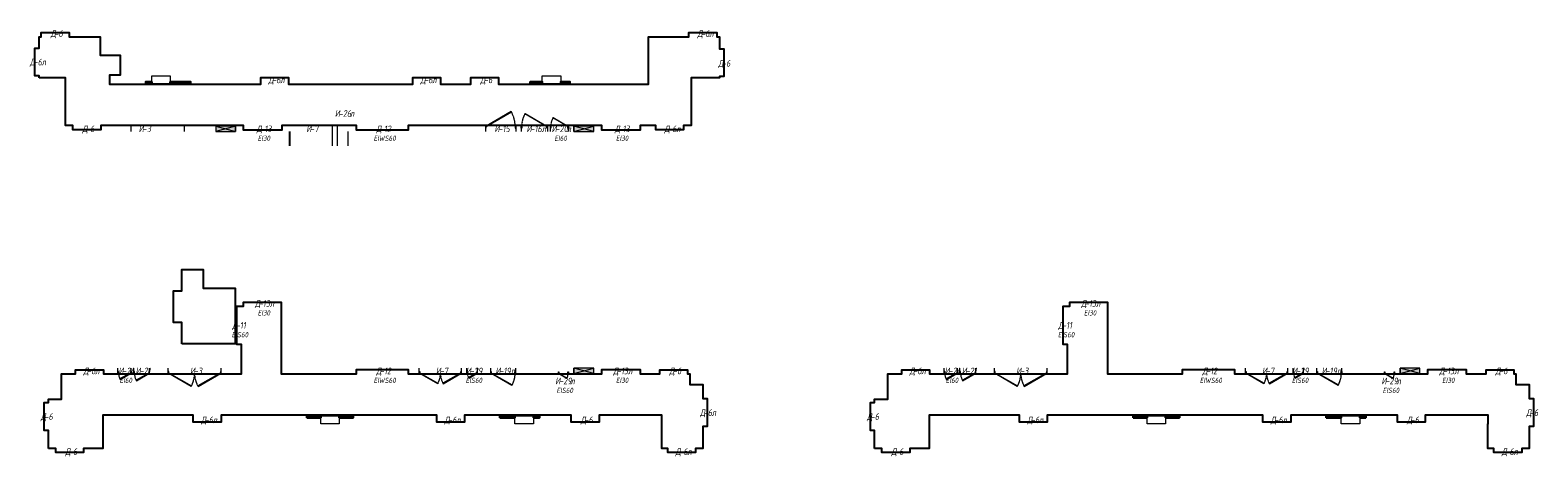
# Model space of a CAD drawing. Header units: millimetres. Extents: x -535184 to 178656, y -69521 to 68256.
# Tile 1 of 256: x -535184 to -478151, y 32872 to 48998. Entities that reach past the tile are written whole.
import ezdxf
from ezdxf import colors
from ezdxf.entities.mleader import LeaderData, LeaderLine
from ezdxf.math import Vec2, Vec3

# ---------------------------------------------------------------- set-up
doc = ezdxf.new("R2010")
doc.units = ezdxf.units.MM
doc.linetypes.add('-D1-02х01', pattern=[3, 2, -1])
doc.linetypes.add('DASHDOT', pattern=[25.4, 12.7, -6.35, 0, -6.35])
doc.layers.get('Defpoints').update_dxf_attribs({"color": 31})
for name, color, linetype, lineweight in [('A-DETL-GENF', 7, 'Continuous', 5), ('A-DOOR', 7, 'Continuous', 5), ('A-DOOR-IDEN', 7, 'Continuous', 9), ('A-GLAZ', 7, 'Continuous', 5), ('A-WALL', 7, 'Continuous', 5), ('dim_razv', 93, 'DASHDOT', 9), ('engineering', 20, 'Continuous', 13), ('wall_new', 152, 'Continuous', 30)]:
    doc.layers.add(name, color=color, linetype=linetype, lineweight=lineweight)
doc.styles.add('fl_iso paper', font='isocpeur.ttf', dxfattribs={"width": 0.8, "oblique": 10})
doc.styles.add('In tre', font='isocpeur.ttf', dxfattribs={"width": 0.8, "oblique": 10})

# ---------------------------------------------------------------- blocks, each defined once
blk = doc.blocks.new('A_MEQ_DoorWall - ОВ-7406695-50_AS_M_L11')
at = {"layer": 'A-DOOR'}
for p, q in [((-6, 587), (-850, 100)), ((4, 570), (-6, 587)), ((246, 570), (256, 587)), ((256, 587), (1100, 100)), ((-875, 100), (-875, -100)), ((-850, 100), (-865, 100)), ((-865, 100), (-865, 20)), ((-865, 20), (-850, 20)), ((-850, 20), (-850, 100)), ((-850, 100), (-840, 83)), ((-840, 83), (4, 570)), ((1090, 83), (246, 570)), ((1100, 100), (1090, 83)), ((1115, 100), (1100, 100)), ((1100, 100), (1100, 20)), ((1100, 20), (1115, 20)), ((1115, 20), (1115, 100)), ((1125, 100), (1125, -100))]:
    blk.add_line(p, q, dxfattribs=at)
at = {"layer": 'A-DOOR', "linetype": '-D1-02х01'}
for centre, start, end in [((-850, 100), 360, 30), ((1100, 100), 150, 180)]:
    blk.add_arc(centre, 975, start, end, dxfattribs=at)
at = {"layer": 'A-DOOR'}
for centre in [(-855, 100), (1105, 100)]:
    blk.add_arc(centre, 5, 0, 180, dxfattribs=at)
blk = doc.blocks.new('A_MEQ_DoorWall - ОВ-7341924-50_AS_M_L11')
at = {"layer": 'A-DOOR'}
for p, q in [((528, 650), (-425, 100)), ((-415, 83), (538, 633)), ((538, 633), (528, 650)), ((-450, 100), (-450, -100)), ((-425, 100), (-440, 100)), ((-440, 100), (-440, 20)), ((-440, 20), (-425, 20)), ((-425, 20), (-425, 100)), ((-425, 100), (-415, 83)), ((690, 100), (675, 100)), ((675, 100), (675, 20)), ((675, 20), (690, 20)), ((690, 20), (690, 100)), ((700, 100), (700, -100))]:
    blk.add_line(p, q, dxfattribs=at)
at = {"layer": 'A-DOOR', "linetype": '-D1-02х01'}
blk.add_arc((-425, 100), 1100, 360, 30, dxfattribs=at)
at = {"layer": 'A-DOOR'}
blk.add_arc((-430, 100), 5, 0, 180, dxfattribs=at)
blk = doc.blocks.new('A_MEQ_DoorWall - ОВ-7365770-50_AS_M_L11')
at = {"layer": 'A-DOOR'}
for p, q in [((-350, -100), (-350, 100)), ((600, -100), (600, 100)), ((-340, -20), (-325, -20)), ((-340, -100), (-340, -20)), ((-325, -100), (-340, -100)), ((-325, -20), (-325, -100)), ((-325, -100), (-315, -83)), ((454, -550), (-325, -100)), ((-315, -83), (464, -533)), ((464, -533), (454, -550)), ((575, -20), (590, -20)), ((575, -100), (575, -20)), ((590, -100), (575, -100)), ((590, -20), (590, -100))]:
    blk.add_line(p, q, dxfattribs=at)
blk.add_arc((-330, -100), 5, 180, 0, dxfattribs=at)
at = {"layer": 'A-DOOR', "linetype": '-D1-02х01'}
blk.add_arc((-325, -100), 900, 330, 0, dxfattribs=at)
blk = doc.blocks.new('A_MEQ_OpeningWall-Rectangular - ОВ-6322518-50_AS_M_L11')
at = {"layer": 'A-DETL-GENF', "true_color": 0x808080, "transparency": 33554534}
blk.add_hatch(color=8, dxfattribs=at).paths.add_polyline_path([(-250, -100), (500, -100), (500, 100), (-250, 100)])
at = {"layer": 'A-DETL-GENF'}
for p, q in [((500, 100), (-250, -100)), ((-250, 100), (500, -100)), ((500, 100), (-250, 100)), ((-250, 100), (-250, -100)), ((500, -100), (500, 100)), ((-250, -100), (500, -100))]:
    blk.add_line(p, q, dxfattribs=at)
at = {"layer": 'A-GLAZ'}
for p, q in [((-250, 100), (-250, -100)), ((500, 100), (500, -100))]:
    blk.add_line(p, q, dxfattribs=at)
blk = doc.blocks.new('A_MEQ_DoorWall - ОВ-7342165-50_AS_M_L11')
at = {"layer": 'A-DOOR'}
for p, q in [((-75, 100), (-75, -100)), ((-50, 100), (-65, 100)), ((-65, 100), (-65, 20)), ((-65, 20), (-50, 20)), ((253, 275), (-50, 100)), ((-50, 20), (-50, 100)), ((-50, 100), (-40, 83)), ((-40, 83), (263, 258)), ((263, 258), (253, 275)), ((315, 100), (300, 100)), ((300, 100), (300, 20)), ((300, 20), (315, 20)), ((315, 20), (315, 100)), ((325, 100), (325, -100))]:
    blk.add_line(p, q, dxfattribs=at)
blk.add_arc((-55, 100), 5, 0, 180, dxfattribs=at)
at = {"layer": 'A-DOOR', "linetype": '-D1-02х01'}
blk.add_arc((-50, 100), 350, 360, 30, dxfattribs=at)
blk = doc.blocks.new('A_MEQ_DoorWall - ОВ-7342117-50_AS_M_L11')
at = {"layer": 'A-DOOR'}
for p, q in [((-675, -100), (-675, 100)), ((925, -100), (925, 100)), ((-665, -20), (-650, -20)), ((-665, -100), (-665, -20)), ((-650, -100), (-665, -100)), ((-650, -20), (-650, -100)), ((-650, -100), (-640, -83)), ((21, -488), (-650, -100)), ((-640, -83), (31, -470)), ((31, -470), (21, -488)), ((890, -83), (219, -470)), ((219, -470), (229, -488)), ((229, -488), (900, -100)), ((900, -100), (890, -83)), ((900, -20), (915, -20)), ((900, -100), (900, -20)), ((915, -100), (900, -100)), ((915, -20), (915, -100))]:
    blk.add_line(p, q, dxfattribs=at)
for centre, end in [((-655, -100), 0), ((905, -100), 360)]:
    blk.add_arc(centre, 5, 180, end, dxfattribs=at)
at = {"layer": 'A-DOOR', "linetype": '-D1-02х01'}
for centre, start, end in [((-650, -100), 330, 0), ((900, -100), 180, 210)]:
    blk.add_arc(centre, 775, start, end, dxfattribs=at)
blk = doc.blocks.new('A_MEQ_DoorWall - ОВ-7342021-50_AS_M_L11')
at = {"layer": 'A-DOOR'}
for p, q in [((-375, -100), (-375, 100)), ((625, -100), (625, 100)), ((-365, -20), (-350, -20)), ((-365, -100), (-365, -20)), ((-350, -100), (-365, -100)), ((-350, -20), (-350, -100)), ((-350, -100), (-340, -83)), ((473, -575), (-350, -100)), ((-340, -83), (483, -558)), ((483, -558), (473, -575)), ((600, -20), (615, -20)), ((600, -100), (600, -20)), ((615, -100), (600, -100)), ((615, -20), (615, -100))]:
    blk.add_line(p, q, dxfattribs=at)
blk.add_arc((-355, -100), 5, 180, 0, dxfattribs=at)
at = {"layer": 'A-DOOR', "linetype": '-D1-02х01'}
blk.add_arc((-350, -100), 950, 330, 0, dxfattribs=at)
blk = doc.blocks.new('A_MEQ_DoorWall - ОВ-7341788-50_AS_M_L11')
at = {"layer": 'A-DOOR'}
for p, q in [((-175, 100), (-175, -100)), ((-150, 100), (-165, 100)), ((-165, 100), (-165, 20)), ((-165, 20), (-150, 20)), ((326, 375), (-150, 100)), ((-150, 20), (-150, 100)), ((-150, 100), (-140, 83)), ((-140, 83), (336, 358)), ((336, 358), (326, 375)), ((415, 100), (400, 100)), ((400, 100), (400, 20)), ((400, 20), (415, 20)), ((415, 20), (415, 100)), ((425, 100), (425, -100))]:
    blk.add_line(p, q, dxfattribs=at)
blk.add_arc((-155, 100), 5, 0, 180, dxfattribs=at)
at = {"layer": 'A-DOOR', "linetype": '-D1-02х01'}
blk.add_arc((-150, 100), 550, 360, 30, dxfattribs=at)
blk = doc.blocks.new('A_MEQ_DoorWall - ОВ-7341592-50_AS_M_L11')
at = {"layer": 'A-DOOR'}
for p, q in [((-125, 100), (-125, -100)), ((-100, 100), (-115, 100)), ((-115, 100), (-115, 20)), ((-115, 20), (-100, 20)), ((290, 325), (-100, 100)), ((-100, 20), (-100, 100)), ((-100, 100), (-90, 83)), ((-90, 83), (300, 308)), ((300, 308), (290, 325)), ((365, 100), (350, 100)), ((350, 100), (350, 20)), ((350, 20), (365, 20)), ((365, 20), (365, 100)), ((375, 100), (375, -100))]:
    blk.add_line(p, q, dxfattribs=at)
blk.add_arc((-105, 100), 5, 0, 180, dxfattribs=at)
at = {"layer": 'A-DOOR', "linetype": '-D1-02х01'}
blk.add_arc((-100, 100), 450, 360, 30, dxfattribs=at)
blk = doc.blocks.new('A_MEQ_DoorWall - ОВ-7341978-50_AS_M_L11')
at = {"layer": 'A-DOOR'}
for p, q in [((-225, -100), (-225, 100)), ((475, -100), (475, 100)), ((-215, -20), (-200, -20)), ((-215, -100), (-215, -20)), ((-200, -100), (-215, -100)), ((-200, -20), (-200, -100)), ((-200, -100), (-190, -83)), ((363, -425), (-200, -100)), ((-190, -83), (373, -408)), ((373, -408), (363, -425)), ((450, -20), (465, -20)), ((450, -100), (450, -20)), ((465, -100), (450, -100)), ((465, -20), (465, -100))]:
    blk.add_line(p, q, dxfattribs=at)
blk.add_arc((-205, -100), 5, 180, 0, dxfattribs=at)
at = {"layer": 'A-DOOR', "linetype": '-D1-02х01'}
blk.add_arc((-200, -100), 650, 330, 0, dxfattribs=at)
blk = doc.blocks.new('A_MEQ_DoorWall - ОВ-7420519-50_AS_M_L11')
at = {"layer": 'A-DOOR'}
for p, q in [((-75, -10), (-75, 10)), ((-65, 70), (-50, 70)), ((-65, -10), (-65, 70)), ((-50, 70), (-50, -10)), ((-50, -10), (-40, 7)), ((-40, 7), (263, -168)), ((300, 70), (315, 70)), ((300, -10), (300, 70)), ((315, 70), (315, -10)), ((325, -10), (325, 10)), ((-50, -10), (-65, -10)), ((253, -185), (-50, -10)), ((263, -168), (253, -185)), ((315, -10), (300, -10))]:
    blk.add_line(p, q, dxfattribs=at)
blk.add_arc((-55, -10), 5, 180, 0, dxfattribs=at)
at = {"layer": 'A-DOOR', "linetype": '-D1-02х01'}
blk.add_arc((-50, -10), 350, 330, 0, dxfattribs=at)

msp = doc.modelspace()

# ---------------------------------------------------------------- linework, layer by layer
at = {"layer": 'A-WALL', "lineweight": 9}
for p, q in [((-531363.6, 45172.1), (-531363.6, 45372.1)), ((-529363.6, 45372.1), (-529363.6, 45172.1)), ((-523763.6, 45372.1), (-523763.6, 44622.1)), ((-523563.6, 44622.1), (-523563.6, 45372.1)), ((-523163.6, 45172.1), (-523163.6, 44622.1))]:
    msp.add_line(p, q, dxfattribs=at)
at = {"layer": 'A-WALL', "lineweight": 25}
msp.add_line((-525363.6, 44622.1), (-525363.6, 45172.1), dxfattribs=at)
at = {"layer": 'Defpoints'}
for points in [[(-534843.6, 47192.1), (-534843.6, 47272.1), (-535003.5, 47272.1), (-535003.6, 48322.1), (-534843.6, 48322.1), (-534843.6, 48752.1), (-534763.6, 48752.1), (-534763.6, 48912.1), (-533713.6, 48912.1), (-533713.6, 48752.1), (-532533.6, 48752.1), (-532533.6, 48052.1), (-531783.6, 48052.1), (-531783.6, 47292.1), (-532183.6, 47292.1), (-532183.6, 46952.1), (-526463.6, 46952.1), (-526463.6, 47212.1), (-525413.6, 47212.1), (-525413.6, 46952.1), (-520713.6, 46952.1), (-520713.6, 47212.4), (-519663.6, 47212.1), (-519663.6, 46952.1), (-518513.6, 46952.1), (-518513.6, 47212.2), (-517463.6, 47212.1), (-517463.6, 46952.1), (-511793.6, 46952.1), (-511793.6, 48752.1), (-510263.6, 48752.1), (-510263.6, 48912.1), (-509213.6, 48912.1), (-509213.6, 48752.1), (-509103.6, 48752.1), (-509103.6, 48292.1), (-508943.6, 48292.1), (-508943.6, 47242.1), (-509103.6, 47242.1), (-509103.6, 47192.1), (-510183.6, 47192.1), (-510183.6, 45392.1), (-510463.6, 45392.1), (-510463.6, 45232.2), (-511513.6, 45232.1), (-511513.6, 45392.1), (-512113.6, 45392.1), (-512113.6, 45222.1), (-513563.6, 45222.1), (-513563.6, 45392.1), (-520883.6, 45392.1), (-520883.6, 45222.1), (-522843.6, 45222.1), (-522843.6, 45392.1), (-525665.2, 45392.1), (-525663.6, 45222.1), (-527113.6, 45222.1), (-527113.6, 45392.1), (-532513.6, 45392.1), (-532513.6, 45232), (-533563.6, 45232.3), (-533563.6, 45392.1), (-533843.6, 45392.1), (-533843.6, 47192.1)], [(-529443.6, 37142.1), (-529443.6, 37947.1), (-529763.6, 37947.1), (-529763.6, 39147.1), (-529443.6, 39147.1), (-529443.6, 39952.1), (-528633.6, 39952.1), (-528633.6, 39252.1), (-527433.6, 39252.1), (-527433.6, 37142.1)], [(-534493.6, 33192.1), (-534493.6, 33872.1), (-534653.6, 33872.1), (-534653.6, 34922.1), (-534493.6, 34922.1), (-534493.6, 35052.1), (-533993.6, 35052.1), (-533993.6, 36002.1), (-533463.6, 36002.1), (-533463.6, 36162.1), (-532413.6, 36162.1), (-532413.6, 36002.1), (-527193.6, 36002.1), (-527193.6, 37122.1), (-527363.6, 37122.1), (-527363.6, 38572.1), (-527113.6, 38572.1), (-527113.6, 38722.1), (-525683.6, 38722.1), (-525683.6, 36002.1), (-522843.6, 36002.1), (-522843.6, 36174.4), (-520883.6, 36174.4), (-520883.6, 36002.1), (-513563.6, 36002.1), (-513563.6, 36172.1), (-512113.6, 36172.1), (-512113.6, 36002.1), (-511363.6, 36002.1), (-511363.6, 36162.1), (-510313.6, 36162.1), (-510313.6, 36002.1), (-510233.6, 36002.1), (-510233.6, 35602.1), (-509733.6, 35602.1), (-509733.6, 35072.1), (-509573.6, 35072.1), (-509573.6, 34022.1), (-509733.6, 34022.1), (-509733.6, 33192.1), (-510013.6, 33192.1), (-510013.6, 33032.4), (-511063.6, 33032.1), (-511063.6, 33192.1), (-511293.6, 33192.1), (-511293.6, 34122.1), (-511283.6, 34122.1), (-511283.6, 34442.1), (-513663.6, 34442.1), (-513663.6, 34182.1), (-514713.6, 34182.1), (-514713.6, 34442.1), (-518753.6, 34442.1), (-518753.6, 34182.1), (-519803.6, 34182.1), (-519803.6, 34442.1), (-527963.6, 34442.1), (-527963.6, 34182.1), (-529013.6, 34182.1), (-529013.6, 34442.1), (-532433.6, 34442.1), (-532433.6, 33192.1), (-533163.6, 33192.1), (-533163.6, 33032.1), (-534213.6, 33032.1), (-534213.6, 33192.1)], [(-503240.2, 33192.1), (-503240.2, 33872.1), (-503400.2, 33872.1), (-503400.2, 34922.1), (-503240.2, 34922.1), (-503240.2, 35052.1), (-502740.2, 35052.1), (-502740.2, 36002.1), (-502210.2, 36002.1), (-502210.2, 36162.1), (-501160.2, 36162.1), (-501160.2, 36002.1), (-495940.2, 36002.1), (-495940.2, 37122.1), (-496110.2, 37122.1), (-496110.2, 38572.1), (-495860.2, 38572.1), (-495860.2, 38722.1), (-494430.2, 38722.1), (-494430.2, 36002.1), (-491590.2, 36002.1), (-491590.2, 36174.4), (-489630.2, 36174.4), (-489630.2, 36002.1), (-482310.2, 36002.1), (-482310.2, 36172.1), (-480860.2, 36172.1), (-480860.2, 36002.1), (-480110.2, 36002.1), (-480110.2, 36162.1), (-479060.2, 36162.1), (-479060.2, 36002.1), (-478980.2, 36002.1), (-478980.2, 35602.1), (-478480.2, 35602.1), (-478480.2, 35072.1), (-478320.3, 35072.1), (-478320.2, 34022.1), (-478480.2, 34022.1), (-478480.2, 33192.1), (-478760.2, 33192.1), (-478760.2, 33032.4), (-479810.2, 33032.1), (-479810.2, 33192.1), (-480040.2, 33192.1), (-480040.2, 34122.1), (-480030.2, 34122.1), (-480030.2, 34442.1), (-482410.2, 34442.1), (-482410.2, 34182.1), (-483460.2, 34182.1), (-483460.2, 34442.1), (-487500.2, 34442.1), (-487500.2, 34182.1), (-488550.2, 34182.1), (-488550.2, 34442.1), (-496710.2, 34442.1), (-496710.2, 34182.1), (-497760.2, 34182.1), (-497760.2, 34442.1), (-501180.2, 34442.1), (-501180.2, 33192.1), (-501910.2, 33192.1), (-501910.2, 33032.1), (-502960.2, 33032.1), (-502960.2, 33192.1)]]:
    msp.add_lwpolyline(points, close=True, dxfattribs=at)
at = {"layer": 'engineering', "color": 7}
for points in [[(-530583.6, 47272.1), (-529883.6, 47272.1), (-529883.6, 46972.1), (-530583.6, 46972.1)], [(-515813.6, 47272.1), (-515113.6, 47272.1), (-515113.6, 46972.1), (-515813.6, 46972.1)], [(-524188.6, 34422.1), (-523488.6, 34422.1), (-523488.6, 34122.1), (-524188.6, 34122.1)], [(-516843.6, 34422.1), (-516143.6, 34422.1), (-516143.6, 34122.1), (-516843.6, 34122.1)], [(-492935.2, 34422.1), (-492235.2, 34422.1), (-492235.2, 34122.1), (-492935.2, 34122.1)], [(-485590.2, 34422.1), (-484890.2, 34422.1), (-484890.2, 34122.1), (-485590.2, 34122.1)]]:
    msp.add_lwpolyline(points, close=True, dxfattribs=at)
at = {"layer": 'wall_new', "color": 212, "lineweight": 30, "true_color": 0xb800b8}
for points in [[(-530813.6, 46972.1), (-530583.6, 46972.1), (-530583.6, 47047.1), (-530813.6, 47047.1)], [(-529883.6, 46972.1), (-529113.6, 46972.1), (-529113.6, 47047.1), (-529883.6, 47047.1)], [(-516263.6, 46972.1), (-515813.6, 46972.1), (-515813.6, 47047.1), (-516263.6, 47047.1)], [(-515113.6, 46972.1), (-514763.6, 46972.1), (-514763.6, 47047.1), (-515113.6, 47047.1)], [(-524713.6, 34347.1), (-524188.6, 34347.1), (-524188.6, 34422.1), (-524713.6, 34422.1)], [(-523488.6, 34347.1), (-522963.6, 34347.1), (-522963.6, 34422.1), (-523488.6, 34422.1)], [(-517413.6, 34347.1), (-516843.6, 34347.1), (-516843.6, 34422.1), (-517413.6, 34422.1)], [(-516143.6, 34347.1), (-515913.6, 34347.1), (-515913.6, 34422.1), (-516143.6, 34422.1)], [(-493460.2, 34347.1), (-492935.2, 34347.1), (-492935.2, 34422.1), (-493460.2, 34422.1)], [(-492235.2, 34347.1), (-491710.2, 34347.1), (-491710.2, 34422.1), (-492235.2, 34422.1)], [(-486160.2, 34347.1), (-485590.2, 34347.1), (-485590.2, 34422.1), (-486160.2, 34422.1)], [(-484890.2, 34347.1), (-484660.2, 34347.1), (-484660.2, 34422.1), (-484890.2, 34422.1)]]:
    msp.add_lwpolyline(points, close=True, dxfattribs=at)

# ---------------------------------------------------------------- block references
at = {"layer": 'A-DOOR', "color": 8, "true_color": 0x7f7f7f}
for name, p in [('A_MEQ_DoorWall - ОВ-7341924-50_AS_M_L11', (-517513.6, 45272.1)), ('A_MEQ_DoorWall - ОВ-7342117-50_AS_M_L11', (-519788.6, 36122.1)), ('A_MEQ_DoorWall - ОВ-7365770-50_AS_M_L11', (-517413.6, 36122.1)), ('A_MEQ_DoorWall - ОВ-7420519-50_AS_M_L11', (-515138.6, 36012.1)), ('A_MEQ_DoorWall - ОВ-7342117-50_AS_M_L11', (-488535.2, 36122.1)), ('A_MEQ_DoorWall - ОВ-7365770-50_AS_M_L11', (-486160.2, 36122.1)), ('A_MEQ_DoorWall - ОВ-7420519-50_AS_M_L11', (-483885.2, 36012.1))]:
    msp.add_blockref(name, p, dxfattribs=at)
at = {"layer": 'A-DOOR', "color": 8, "true_color": 0x7f7f7f, "rotation": 180}
for name, p in [('A_MEQ_DoorWall - ОВ-7342021-50_AS_M_L11', (-515988.6, 45272.1)), ('A_MEQ_DoorWall - ОВ-7341978-50_AS_M_L11', (-515038.6, 45272.1)), ('A_MEQ_DoorWall - ОВ-7341592-50_AS_M_L11', (-531488.6, 36122.1)), ('A_MEQ_DoorWall - ОВ-7341788-50_AS_M_L11', (-530838.6, 36122.1)), ('A_MEQ_DoorWall - ОВ-7406695-50_AS_M_L11', (-528838.6, 36122.1)), ('A_MEQ_DoorWall - ОВ-7342165-50_AS_M_L11', (-518338.6, 36122.1)), ('A_MEQ_DoorWall - ОВ-7341592-50_AS_M_L11', (-500235.2, 36122.1)), ('A_MEQ_DoorWall - ОВ-7341788-50_AS_M_L11', (-499585.2, 36122.1)), ('A_MEQ_DoorWall - ОВ-7406695-50_AS_M_L11', (-497585.2, 36122.1)), ('A_MEQ_DoorWall - ОВ-7342165-50_AS_M_L11', (-487085.2, 36122.1))]:
    msp.add_blockref(name, p, dxfattribs=at)
at = {"layer": 'A-GLAZ', "color": 8, "true_color": 0x7f7f7f}
msp.add_blockref('A_MEQ_OpeningWall-Rectangular - ОВ-6322518-50_AS_M_L11', (-527913.6, 45272.1), dxfattribs=at)
at = {"layer": 'A-GLAZ', "color": 8, "true_color": 0x7f7f7f, "rotation": 180}
for p in [(-514113.6, 45272.1), (-514113.6, 36122.1), (-482860.2, 36122.1)]:
    msp.add_blockref('A_MEQ_OpeningWall-Rectangular - ОВ-6322518-50_AS_M_L11', p, dxfattribs=at)

# ---------------------------------------------------------------- texts
at = {"layer": 'A-DOOR-IDEN', "lineweight": 5, "attachment_point": 1, "style": 'fl_iso paper'}
for s, insert, char_height, width in [('Д', (-534407.1, 48993.1), 250, 174.367), ('-6', (-534263.2, 48993.1), 250, 228.481), ('Д', (-509938.9, 48993.1), 250, 174.367), ('-6', (-509795.1, 48993.1), 250, 228.481), ('л', (-509499.6, 48993.1), 250, 150.316), ('Д', (-535193.9, 47918.1), 250, 174.367), ('-6', (-535050.1, 47918.1), 250, 228.481), ('л', (-534754.6, 47918.1), 250, 150.316), ('Д', (-509152.1, 47868.1), 250, 174.367), ('-6', (-509008.2, 47868.1), 250, 228.481), ('Д', (-526168.9, 47243.1), 250, 174.367), ('-6', (-526025.1, 47243.1), 250, 228.481), ('л', (-525729.6, 47243.1), 250, 150.316), ('Д', (-520418.9, 47243.1), 250, 174.367), ('-6', (-520275.1, 47243.1), 250, 228.481), ('л', (-519979.6, 47243.1), 250, 150.316), ('Д', (-518157.1, 47243.1), 250, 174.367), ('-6', (-518013.2, 47243.1), 250, 228.481), ('И', (-523658.4, 45973.1), 250, 186.392), ('-26', (-523504.6, 45973.1), 250, 372.785), ('л', (-523090.1, 45973.1), 250, 150.316), ('Д', (-533207.1, 45393.1), 250, 174.367), ('-6', (-533063.2, 45393.1), 250, 228.481), ('И', (-531078.8, 45393.1), 250, 186.392), ('-3', (-530925, 45393.1), 250, 228.481), ('Д', (-526616.7, 45393.1), 250, 174.367), ('-13', (-526472.8, 45393.1), 250, 372.785), ('И', (-524736.9, 45393.1), 250, 186.392), ('-7', (-524583.1, 45393.1), 250, 228.481), ('Д', (-522091.7, 45393.1), 250, 174.367), ('-12', (-521947.8, 45393.1), 250, 372.785), ('И', (-517621.6, 45393.1), 250, 186.392), ('-15', (-517467.8, 45393.1), 250, 372.785), ('И', (-516408.4, 45393.1), 250, 186.392), ('-16', (-516254.6, 45393.1), 250, 372.785), ('л', (-515840.1, 45393.1), 250, 150.316), ('И', (-515458.4, 45393.1), 250, 186.392), ('-20', (-515304.6, 45393.1), 250, 372.785), ('л', (-514890.1, 45393.1), 250, 150.316), ('Д', (-513066.7, 45393.1), 250, 174.367), ('-13', (-512922.8, 45393.1), 250, 372.785), ('Д', (-511188.9, 45393.1), 250, 174.367), ('-6', (-511045.1, 45393.1), 250, 228.481), ('л', (-510749.6, 45393.1), 250, 150.316), ('EI30', (-526574.3, 45012.4), 200, 444.937), ('EIWS60', (-522190.7, 45012.4), 200, 787.658), ('EI60', (-515349.3, 45012.4), 200, 444.937), ('EI30', (-513024.3, 45012.4), 200, 444.937), ('Д', (-526678.6, 38793.1), 250, 174.367), ('-13', (-526534.7, 38793.1), 250, 372.785), ('Д', (-495425.2, 38793.1), 250, 174.367), ('-13', (-495281.3, 38793.1), 250, 372.785), ('EI30', (-526574.3, 38412.4), 200, 444.937), ('л', (-526120.1, 38793.1), 250, 150.316), ('EI30', (-495320.9, 38412.4), 200, 444.937), ('л', (-494866.8, 38793.1), 250, 150.316), ('Д', (-527541.7, 37968.1), 250, 174.367), ('-11', (-527397.8, 37968.1), 250, 372.785), ('Д', (-496288.3, 37968.1), 250, 174.367), ('-11', (-496144.5, 37968.1), 250, 372.785), ('EIS60', (-527558.9, 37587.4), 200, 589.24), ('EIS60', (-496305.6, 37587.4), 200, 589.24), ('Д', (-533168.9, 36243.1), 250, 174.367), ('-6', (-533025.1, 36243.1), 250, 228.481), ('л', (-532729.6, 36243.1), 250, 150.316), ('И', (-531846.6, 36243.1), 250, 186.392), ('-24', (-531692.8, 36243.1), 250, 372.785), ('И', (-531196.6, 36243.1), 250, 186.392), ('-21', (-531042.8, 36243.1), 250, 372.785), ('И', (-529136.9, 36243.1), 250, 186.392), ('-3', (-528983.1, 36243.1), 250, 228.481), ('Д', (-522091.7, 36243.1), 250, 174.367), ('-12', (-521947.8, 36243.1), 250, 372.785), ('И', (-519836.9, 36243.1), 250, 186.392), ('-7', (-519683.1, 36243.1), 250, 228.481), ('И', (-518696.6, 36243.1), 250, 186.392), ('-29', (-518542.8, 36243.1), 250, 372.785), ('И', (-517583.4, 36243.1), 250, 186.392), ('-19', (-517429.6, 36243.1), 250, 372.785), ('л', (-517015.1, 36243.1), 250, 150.316), ('Д', (-513128.6, 36243.1), 250, 174.367), ('-13', (-512984.7, 36243.1), 250, 372.785), ('л', (-512570.1, 36243.1), 250, 150.316), ('Д', (-511007.1, 36243.1), 250, 174.367), ('-6', (-510863.2, 36243.1), 250, 228.481), ('Д', (-501915.6, 36243.1), 250, 174.367), ('-6', (-501771.7, 36243.1), 250, 228.481), ('л', (-501476.2, 36243.1), 250, 150.316), ('И', (-500593.2, 36243.1), 250, 186.392), ('-24', (-500439.4, 36243.1), 250, 372.785), ('И', (-499943.2, 36243.1), 250, 186.392), ('-21', (-499789.4, 36243.1), 250, 372.785), ('И', (-497883.6, 36243.1), 250, 186.392), ('-3', (-497729.8, 36243.1), 250, 228.481), ('Д', (-490838.3, 36243.1), 250, 174.367), ('-12', (-490694.5, 36243.1), 250, 372.785), ('И', (-488583.6, 36243.1), 250, 186.392), ('-7', (-488429.8, 36243.1), 250, 228.481), ('И', (-487443.2, 36243.1), 250, 186.392), ('-29', (-487289.4, 36243.1), 250, 372.785), ('И', (-486330.1, 36243.1), 250, 186.392), ('-19', (-486176.3, 36243.1), 250, 372.785), ('л', (-485761.7, 36243.1), 250, 150.316), ('Д', (-481875.2, 36243.1), 250, 174.367), ('-13', (-481731.3, 36243.1), 250, 372.785), ('л', (-481316.8, 36243.1), 250, 150.316), ('Д', (-479753.7, 36243.1), 250, 174.367), ('-6', (-479609.8, 36243.1), 250, 228.481), ('EI60', (-531799.3, 35862.4), 200, 444.937), ('EIWS60', (-522190.7, 35862.4), 200, 787.658), ('EIS60', (-518708.9, 35862.4), 200, 589.24), ('И', (-515320.7, 35863.3), 250, 186.392), ('EIS60', (-515271.2, 35482.6), 200, 589.24), ('-29', (-515166.9, 35863.3), 250, 372.785), ('л', (-514752.4, 35863.3), 250, 150.316), ('EI30', (-513024.3, 35862.4), 200, 444.937), ('EI60', (-500545.9, 35862.4), 200, 444.937), ('EIWS60', (-490937.3, 35862.4), 200, 787.658), ('EIS60', (-487455.6, 35862.4), 200, 589.24), ('И', (-484067.4, 35863.3), 250, 186.392), ('EIS60', (-484017.9, 35482.6), 200, 589.24), ('-29', (-483913.6, 35863.3), 250, 372.785), ('л', (-483499, 35863.3), 250, 150.316), ('EI30', (-481770.9, 35862.4), 200, 444.937), ('Д', (-534782.1, 34518.1), 250, 174.367), ('-6', (-534638.2, 34518.1), 250, 228.481), ('Д', (-528718.9, 34393.1), 250, 174.367), ('-6', (-528575.1, 34393.1), 250, 228.481), ('л', (-528279.6, 34393.1), 250, 150.316), ('Д', (-519508.9, 34393.1), 250, 174.367), ('-6', (-519365.1, 34393.1), 250, 228.481), ('л', (-519069.6, 34393.1), 250, 150.316), ('Д', (-514357.1, 34393.1), 250, 174.367), ('-6', (-514213.2, 34393.1), 250, 228.481), ('Д', (-509843.9, 34668.1), 250, 174.367), ('-6', (-509700.1, 34668.1), 250, 228.481), ('л', (-509404.6, 34668.1), 250, 150.316), ('Д', (-503528.7, 34518.1), 250, 174.367), ('-6', (-503384.8, 34518.1), 250, 228.481), ('Д', (-497465.6, 34393.1), 250, 174.367), ('-6', (-497321.7, 34393.1), 250, 228.481), ('л', (-497026.2, 34393.1), 250, 150.316), ('Д', (-488255.6, 34393.1), 250, 174.367), ('-6', (-488111.7, 34393.1), 250, 228.481), ('л', (-487816.2, 34393.1), 250, 150.316), ('Д', (-483103.7, 34393.1), 250, 174.367), ('-6', (-482959.8, 34393.1), 250, 228.481), ('Д', (-478590.6, 34668.1), 250, 174.367), ('-6', (-478446.7, 34668.1), 250, 228.481), ('Д', (-533857.1, 33193.1), 250, 174.367), ('-6', (-533713.2, 33193.1), 250, 228.481), ('Д', (-510768.9, 33193.1), 250, 174.367), ('-6', (-510625.1, 33193.1), 250, 228.481), ('л', (-510329.6, 33193.1), 250, 150.316), ('Д', (-502603.7, 33193.1), 250, 174.367), ('-6', (-502459.8, 33193.1), 250, 228.481), ('Д', (-479515.6, 33193.1), 250, 174.367), ('-6', (-479371.7, 33193.1), 250, 228.481), ('л', (-479076.2, 33193.1), 250, 150.316)]:
    msp.add_mtext(s, dxfattribs=dict(at, insert=insert, char_height=char_height, width=width))

# ---------------------------------------------------------------- leaders
at = {"layer": 'dim_razv', "color": 0, "linetype": 'ByBlock'}
ml = msp.add_multileader_mtext('Standard', dxfattribs=at)
ml.set_content('Окраска запотолочного пространства в белый цвет RAL9016', style='In tre')
ml.set_leader_properties()
ml.build(insert=Vec2(0, 0))
ml.multileader.update_dxf_attribs({"text_left_attachment_type": 6, "text_right_attachment_type": 6, "dogleg_length": 1, "arrow_head_size": 0, "scale": 50})
ctx = ml.context
ctx.base_point, ctx.scale, ctx.char_height, ctx.arrow_head_size, ctx.landing_gap_size, ctx.plane_origin = Vec3(-367167.1, 35872.1), 50, 150, 0, 4.5, Vec3(-369056.2, 32181.5)
ctx.left_attachment, ctx.right_attachment, ctx.text_align_type = 6, 6, 2
notes = []
notes.append((ctx, [(0, (1, 1, 0), (-364171.6, 35872.1), (-1, 0), 50, [(0, [(-363881.3, 34182.1)], 0, [])])]))
ctx.mtext.insert, ctx.mtext.width, ctx.mtext.alignment, ctx.mtext.flow_direction = Vec3(-364226.1, 36052.1), 3148.852, 3, 5
ml = msp.add_multileader_mtext('Standard', dxfattribs=at)
ml.set_content('Потолок подвесной, реечный\\Pрейка 50х50 белого цвета, шаг рейки 120-125мм', style='In tre')
ml.set_leader_properties()
ml.build(insert=Vec2(0, 0))
ml.multileader.update_dxf_attribs({"text_left_attachment_type": 6, "text_right_attachment_type": 6, "dogleg_length": 1, "arrow_head_size": 0, "scale": 50})
ctx = ml.context
ctx.base_point, ctx.scale, ctx.char_height, ctx.arrow_head_size, ctx.landing_gap_size, ctx.plane_origin = Vec3(-360207, 36030.6), 50, 150, 0, 4.5, Vec3(-367470.9, 34236)
ctx.left_attachment, ctx.right_attachment, ctx.text_align_type = 6, 6, 2
notes.append((ctx, [(0, (1, 1, 0), (-360257, 36030.6), (1, 0), 50, [(0, [(-361528.5, 33795.7), (-360176.5, 34045.7)], 0, [])])]))
ctx.mtext.insert, ctx.mtext.width, ctx.mtext.defined_height, ctx.mtext.alignment, ctx.mtext.flow_direction = Vec3(-358009.6, 36225.6), 2509.515, 696.6, 3, 5
for ctx, leaders in notes:
    for number, flags, end, landing, length, lines in leaders:
        leader = LeaderData()
        leader.index, (leader.has_last_leader_line, leader.has_dogleg_vector, leader.attachment_direction) = number, flags
        leader.last_leader_point, leader.dogleg_vector, leader.dogleg_length = Vec3(end), Vec3(landing), length
        for number, points, colour, breaks in lines:
            line = LeaderLine()
            line.index, line.vertices, line.color, line.breaks = number, Vec3.list(points), colors.encode_raw_color(colour), breaks
            leader.lines.append(line)
        ctx.leaders.append(leader)

doc.saveas('drawing.dxf')
